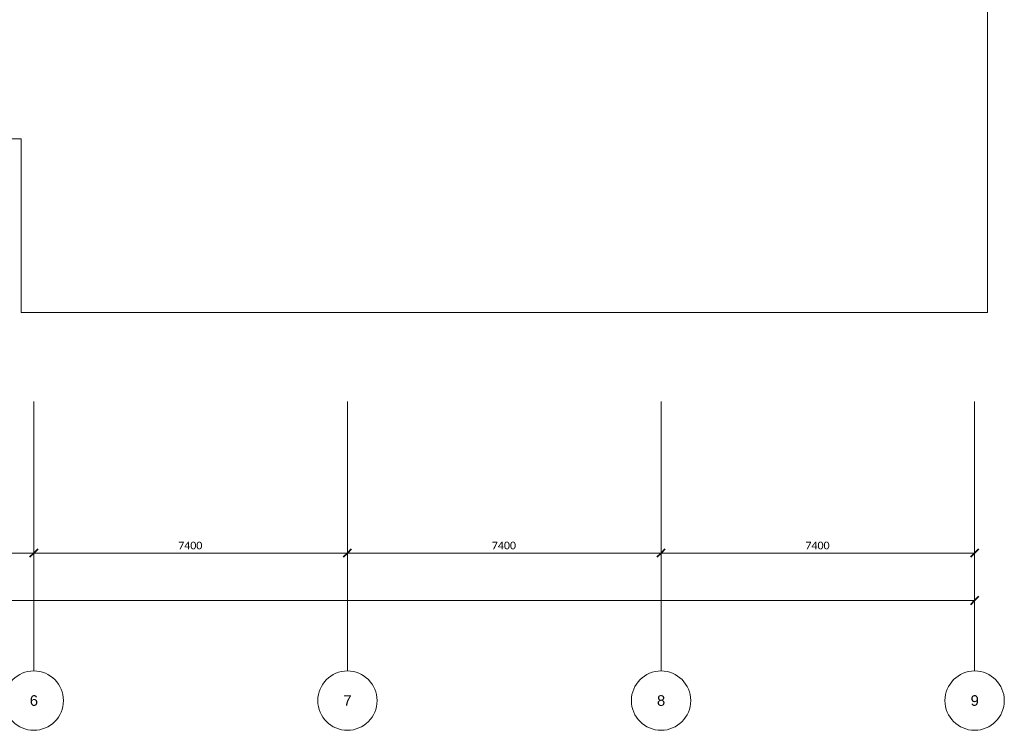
# Model space of a CAD drawing. Header units: millimetres. Extents: x 73705 to 433105, y 109410 to 279410.
# Tile 84 of 90: x 377548 to 400781, y 202210 to 218977. Entities that reach past the tile are written whole.
import ezdxf

# ---------------------------------------------------------------- set-up
doc = ezdxf.new("R2010")
doc.units = ezdxf.units.MM
doc.linetypes.add('Stramienlijn', pattern=[14, 8, -2, 2, -2])
for name, color, linetype, lineweight in [('A-ANNO-DIMS', 211, 'Continuous', 9), ('A-ANNO-DIMS-100', 211, 'Continuous', 9), ('A-DETL', 90, 'Continuous', 9), ('A-DETL-THIN', 151, 'Continuous', 9), ('G-ANNO-TEXT', 231, 'Continuous', 9)]:
    doc.layers.add(name, color=color, linetype=linetype, lineweight=lineweight)
doc.styles.add('Arial', font='arial.ttf', dxfattribs={"height": 250})
doc.styles.add('Calibri', font='calibri.ttf', dxfattribs={"height": 180})
doc.dimstyles.new('maatvoering', dxfattribs={"dimscale": 304.8, "dimtxt": 211.922716, "dimasz": 0.656168, "dimexe": 0.328084, "dimexo": 0.0625, "dimgap": 0.065617, "dimtad": 1, "dimdec": 0, "dimzin": 0, "dimdsep": 46, "dimtxsty": 'Calibri', "dimblk1": 'OBLIQUE', "dimblk2": 'OBLIQUE', "dimsah": 1, "dimcen": 0.09, "dimazin": 0, "dimtfac": 1, "dimtdec": 4, "dimtix": 1, "dimtmove": 0, "dimatfit": 3, "dimfxl": 0.82021, "dimfxlon": 1, "dimtvp": 1, "dimtfill": 1, "dimtolj": 1, "dimtzin": 0, "dimarcsym": 2})

# ---------------------------------------------------------------- blocks, each defined once
blk = doc.blocks.new('DIMBLOCK47-BEGANE GROND')
at = {"layer": 'A-ANNO-DIMS-100'}
for p, q in [((370481, 206392), (370481, 206642)), ((377881, 206392), (377881, 206642)), ((370481, 206392), (377881, 206392)), ((370481, 206392), (370481, 206292)), ((377881, 206392), (377881, 206292))]:
    blk.add_line(p, q, dxfattribs=at)
at = {"layer": 'A-ANNO-DIMS-100', "lineweight": 40}
for p, q in [((370481, 206392), (370381, 206292)), ((370481, 206392), (370581, 206492)), ((377881, 206392), (377781, 206292)), ((377881, 206392), (377981, 206492))]:
    blk.add_line(p, q, dxfattribs=at)
at = {"layer": 'A-ANNO-DIMS-100', "color": 0, "insert": (373889, 206661), "char_height": 180, "width": 700.39, "attachment_point": 1, "line_spacing_factor": 1.158048, "style": 'Calibri', "bg_fill": 3, "box_fill_scale": 1.25, "bg_fill_color": 256, "bg_fill_true_color": 13158600, "bg_fill_transparency": 0}
blk.add_mtext('7400', dxfattribs=at)
blk = doc.blocks.new('_Oblique')
at = {"color": 0, "linetype": 'ByBlock', "lineweight": -2}
blk.add_line((-0.5, -0.5), (0.5, 0.5), dxfattribs=at)
blk = doc.blocks.new('DIMBLOCK48-BEGANE GROND')
at = {"layer": 'A-ANNO-DIMS-100'}
for p, q in [((377881, 206392), (377881, 206642)), ((385281, 206392), (385281, 206642)), ((377881, 206392), (385281, 206392)), ((377881, 206392), (377881, 206292)), ((385281, 206392), (385281, 206292))]:
    blk.add_line(p, q, dxfattribs=at)
at = {"layer": 'A-ANNO-DIMS-100', "lineweight": 40}
for p, q in [((377881, 206392), (377781, 206292)), ((377881, 206392), (377981, 206492)), ((385281, 206392), (385181, 206292)), ((385281, 206392), (385381, 206492))]:
    blk.add_line(p, q, dxfattribs=at)
at = {"layer": 'A-ANNO-DIMS-100', "color": 0, "insert": (381289, 206661), "char_height": 180, "width": 700.39, "attachment_point": 1, "line_spacing_factor": 1.158048, "style": 'Calibri', "bg_fill": 3, "box_fill_scale": 1.25, "bg_fill_color": 256, "bg_fill_true_color": 13158600, "bg_fill_transparency": 0}
blk.add_mtext('7400', dxfattribs=at)
blk = doc.blocks.new('DIMBLOCK49-BEGANE GROND')
at = {"layer": 'A-ANNO-DIMS-100'}
for p, q in [((385281, 206392), (385281, 206642)), ((392681, 206392), (392681, 206642)), ((385281, 206392), (392681, 206392)), ((385281, 206392), (385281, 206292)), ((392681, 206392), (392681, 206292))]:
    blk.add_line(p, q, dxfattribs=at)
at = {"layer": 'A-ANNO-DIMS-100', "lineweight": 40}
for p, q in [((385281, 206392), (385181, 206292)), ((385281, 206392), (385381, 206492)), ((392681, 206392), (392581, 206292)), ((392681, 206392), (392781, 206492))]:
    blk.add_line(p, q, dxfattribs=at)
at = {"layer": 'A-ANNO-DIMS-100', "color": 0, "insert": (388689, 206661), "char_height": 180, "width": 700.39, "attachment_point": 1, "line_spacing_factor": 1.158048, "style": 'Calibri', "bg_fill": 3, "box_fill_scale": 1.25, "bg_fill_color": 256, "bg_fill_true_color": 13158600, "bg_fill_transparency": 0}
blk.add_mtext('7400', dxfattribs=at)
blk = doc.blocks.new('DIMBLOCK50-BEGANE GROND')
at = {"layer": 'A-ANNO-DIMS-100'}
for p, q in [((392681, 206392), (392681, 206642)), ((400081, 206392), (400081, 206642)), ((392681, 206392), (400081, 206392)), ((392681, 206392), (392681, 206292)), ((400081, 206392), (400081, 206292))]:
    blk.add_line(p, q, dxfattribs=at)
at = {"layer": 'A-ANNO-DIMS-100', "lineweight": 40}
for p, q in [((392681, 206392), (392581, 206292)), ((392681, 206392), (392781, 206492)), ((400081, 206392), (399981, 206292)), ((400081, 206392), (400181, 206492))]:
    blk.add_line(p, q, dxfattribs=at)
at = {"layer": 'A-ANNO-DIMS-100', "color": 0, "insert": (396089, 206661), "char_height": 180, "width": 700.39, "attachment_point": 1, "line_spacing_factor": 1.158048, "style": 'Calibri', "bg_fill": 3, "box_fill_scale": 1.25, "bg_fill_color": 256, "bg_fill_true_color": 13158600, "bg_fill_transparency": 0}
blk.add_mtext('7400', dxfattribs=at)
blk = doc.blocks.new('DIMBLOCK51-BEGANE GROND')
at = {"layer": 'A-ANNO-DIMS-100'}
for p, q in [((340881, 205273), (340881, 205523)), ((400081, 205273), (400081, 205523)), ((340881, 205273), (400081, 205273)), ((340881, 205273), (340881, 205173)), ((400081, 205273), (400081, 205173))]:
    blk.add_line(p, q, dxfattribs=at)
at = {"layer": 'A-ANNO-DIMS-100', "lineweight": 40}
for p, q in [((340881, 205273), (340781, 205173)), ((340881, 205273), (340981, 205373)), ((400081, 205273), (399981, 205173)), ((400081, 205273), (400181, 205373))]:
    blk.add_line(p, q, dxfattribs=at)
at = {"layer": 'A-ANNO-DIMS-100', "color": 0, "insert": (370116, 205543), "char_height": 180, "width": 875.48, "attachment_point": 1, "line_spacing_factor": 1.158048, "style": 'Calibri', "bg_fill": 3, "box_fill_scale": 1.25, "bg_fill_color": 256, "bg_fill_true_color": 13158600, "bg_fill_transparency": 0}
blk.add_mtext('59200', dxfattribs=at)

msp = doc.modelspace()

# ---------------------------------------------------------------- linework, layer by layer
at = {"layer": 'A-DETL', "linetype": 'Stramienlijn'}
for p, q in [((377881.1, 209965), (377881.1, 203610.2)), ((385281.1, 209965), (385281.1, 203610.2)), ((392681.1, 209965), (392681.1, 203610.2)), ((400081.1, 209965), (400081.1, 203610.2))]:
    msp.add_line(p, q, dxfattribs=at)
at = {"layer": 'A-DETL'}
for centre in [(377881.1, 202910.2), (385281.1, 202910.2), (392681.1, 202910.2), (400081.1, 202910.2)]:
    msp.add_circle(centre, 700, dxfattribs=at)
at = {"layer": 'A-DETL-THIN'}
for p, q in [((400381.1, 212065), (400381.1, 257065)), ((377581.1, 216165), (370735.8, 216165)), ((377581.1, 212065), (377581.1, 216165)), ((400381.1, 212065), (377581.1, 212065))]:
    msp.add_line(p, q, dxfattribs=at)

# ---------------------------------------------------------------- texts
at = {"layer": 'G-ANNO-TEXT', "color": 142, "char_height": 250, "width": 232.489, "attachment_point": 1, "style": 'Arial'}
for s, insert in [('6', (377785.7, 203037.8)), ('7', (385185.7, 203037.8)), ('8', (392585.7, 203037.8)), ('9', (399985.7, 203037.8))]:
    msp.add_mtext(s, dxfattribs=dict(at, insert=insert))

# ---------------------------------------------------------------- next in the draw order: dimensions: what is measured, and where the dimension line sits
at = {"layer": 'A-ANNO-DIMS'}
for base, p1, p2, override, picture, middle in [((377881.1, 206391.6), (370481.1, 206641.6), (377881.1, 206641.6), {"dimpost": '<>', "dimfxl": 7400}, 'DIMBLOCK47-BEGANE GROND', (374181.1, 206503.8)), ((400081.1, 205273.4), (340881.1, 205523.4), (400081.1, 205523.4), {"dimpost": '<>', "dimfxl": 59200}, 'DIMBLOCK51-BEGANE GROND', (370481.1, 205385.7))]:
    dim = msp.add_linear_dim(base=base, p1=p1, p2=p2, dimstyle='maatvoering', override=override, dxfattribs=at)
    dim.commit()
    dim.dimension.update_dxf_attribs({"geometry": picture, "text_midpoint": middle})

# ---------------------------------------------------------------- next in the draw order: dimensions: what is measured, and where the dimension line sits
dim = msp.add_linear_dim(base=(385281.1, 206391.6), p1=(377881.1, 206641.6), p2=(385281.1, 206641.6), dimstyle='maatvoering', override={"dimpost": '<>', "dimfxl": 7400}, dxfattribs=at)
dim.commit()
dim.dimension.update_dxf_attribs({"geometry": 'DIMBLOCK48-BEGANE GROND', "text_midpoint": (381581.1, 206503.8)})

# ---------------------------------------------------------------- next in the draw order: dimensions: what is measured, and where the dimension line sits
dim = msp.add_linear_dim(base=(392681.1, 206391.6), p1=(385281.1, 206641.6), p2=(392681.1, 206641.6), dimstyle='maatvoering', override={"dimpost": '<>', "dimfxl": 7400}, dxfattribs=at)
dim.commit()
dim.dimension.update_dxf_attribs({"geometry": 'DIMBLOCK49-BEGANE GROND', "text_midpoint": (388981.1, 206503.8)})

# ---------------------------------------------------------------- next in the draw order: dimensions: what is measured, and where the dimension line sits
dim = msp.add_linear_dim(base=(400081.1, 206391.6), p1=(392681.1, 206641.6), p2=(400081.1, 206641.6), dimstyle='maatvoering', override={"dimpost": '<>', "dimfxl": 7400}, dxfattribs=at)
dim.commit()
dim.dimension.update_dxf_attribs({"geometry": 'DIMBLOCK50-BEGANE GROND', "text_midpoint": (396381.1, 206503.8)})

doc.saveas('drawing.dxf')
